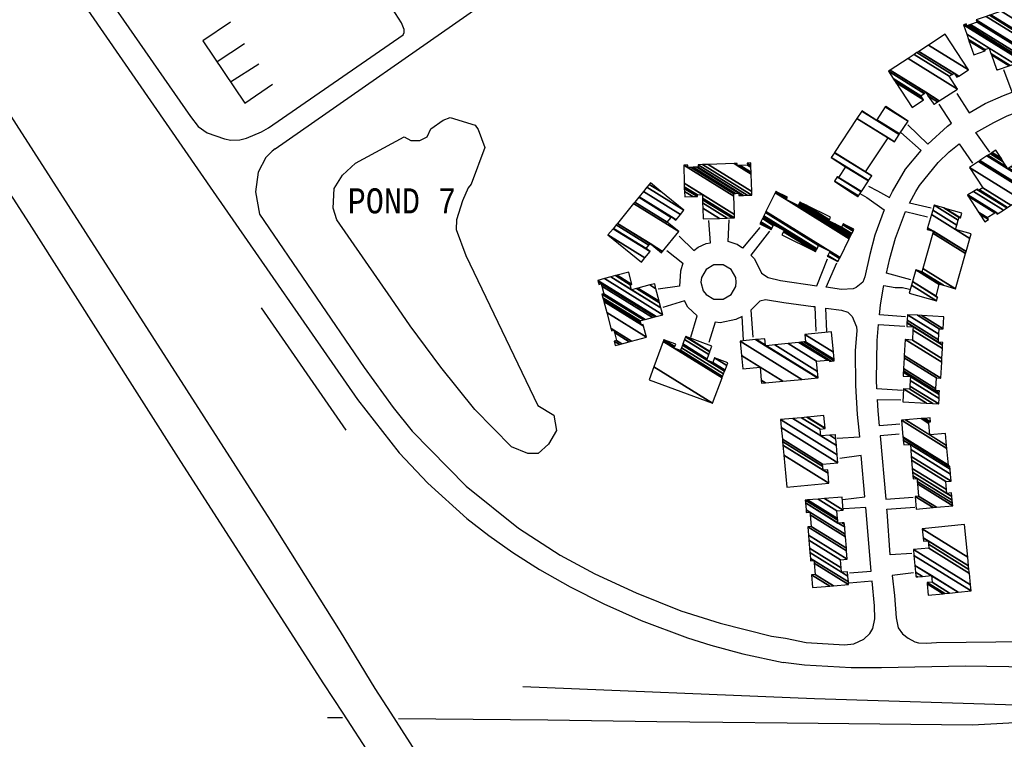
# Model space of a CAD drawing. Extents: x -0.5 to 41.9, y -0.5 to 29.8.
# Tile 32 of 128: x 5.9 to 6.6, y 4.2 to 4.7. Entities that reach past the tile are written whole.
import ezdxf
from ezdxf.enums import TextEntityAlignment as Align

# ---------------------------------------------------------------- set-up
doc = ezdxf.new("R2010")
doc.units = 0
doc.header["$MEASUREMENT"] = 0
doc.linetypes.add('DASHDOT', pattern=[1, 0.5, -0.25, 0, -0.25])
for name, color, linetype in [('11', 2, 'CONTINUOUS'), ('21', 5, 'CONTINUOUS'), ('23', 1, 'CONTINUOUS'), ('31', 2, 'DASHDOT'), ('44', 1, 'CONTINUOUS')]:
    doc.layers.add(name, color=color, linetype=linetype)
doc.styles.add('MONOTXT', font='MONOTXT', dxfattribs={"height": 0.2})

msp = doc.modelspace()

# ---------------------------------------------------------------- linework, layer by layer
at = {"layer": '11'}
for p, q in [((6.08536, 4.60163), (6.29417, 4.7475)), ((6.04622, 4.66036), (6.06464, 4.67249)), ((6.05521, 4.64666), (6.07429, 4.65879)), ((6.14962, 4.19342), (6.13114, 4.22223)), ((6.16321, 4.22223), (6.18308, 4.19103)), ((6.12054, 4.21931), (6.13065, 4.21931))]:
    msp.add_line(p, q, dxfattribs=at)
for points in [[(6.13114, 4.22223), (6.11809, 4.24198), (6.02173, 4.39154), (5.92001, 4.55145), (5.81849, 4.70887), (5.7747, 4.77826), (5.58554, 5.05724)], [(5.80553, 4.78377), (5.84299, 4.72414), (6.08194, 4.35202), (6.1291, 4.27724), (6.15245, 4.23884), (6.16321, 4.22223)], [(5.89787, 4.78377), (6.04352, 4.57301), (6.14075, 4.43309), (6.16882, 4.39739), (6.18791, 4.37695), (6.21419, 4.35314), (6.22904, 4.3417), (6.24518, 4.33024), (6.26314, 4.31879), (6.28381, 4.3071), (6.30651, 4.29566), (6.33143, 4.28464), (6.36266, 4.27298), (6.37838, 4.26803), (6.39992, 4.26219), (6.42708, 4.25636)], [(5.91731, 4.78377), (5.92787, 4.76905), (5.97615, 4.69854), (6.02826, 4.62354), (6.03342, 4.6168), (6.03949, 4.61252), (6.05117, 4.60848), (6.05542, 4.60759), (6.06149, 4.60782), (6.06598, 4.60894), (6.07608, 4.6132), (6.08082, 4.61589), (6.17132, 4.67833), (6.17198, 4.67989), (6.17198, 4.68192), (6.17019, 4.68642), (6.16433, 4.69584)], [(6.05521, 4.68686), (6.03657, 4.67428), (6.06486, 4.63251), (6.0835, 4.64509)], [(6.54387, 4.63902), (6.55209, 4.62595), (6.56296, 4.63229), (6.57531, 4.63768), (6.58112, 4.63981), (6.57554, 4.65474)], [(6.51083, 4.61786), (6.52436, 4.60479), (6.53758, 4.61702), (6.54034, 4.61896), (6.53197, 4.63184)], [(6.5661, 4.5995), (6.55661, 4.61259), (6.5688, 4.61949), (6.57778, 4.62398), (6.58564, 4.6269), (6.60249, 4.63184), (6.61686, 4.63476), (6.61888, 4.61836)], [(6.48436, 4.57659), (6.49061, 4.57341), (6.49859, 4.56902), (6.50053, 4.573), (6.50929, 4.58805), (6.51984, 4.60062), (6.50615, 4.61279)], [(6.52658, 4.56177), (6.51205, 4.56507), (6.51625, 4.573), (6.51872, 4.57704), (6.5313, 4.59254), (6.53871, 4.59972), (6.54544, 4.60514), (6.55443, 4.59209)], [(6.08536, 4.60163), (6.08328, 4.60017), (6.079, 4.5959), (6.07384, 4.58603), (6.07205, 4.57278), (6.07475, 4.55773), (6.14524, 4.45465), (6.16458, 4.4277), (6.17739, 4.41176), (6.21374, 4.37493), (6.249, 4.34663), (6.27707, 4.32844), (6.30044, 4.31587), (6.32806, 4.30307), (6.35817, 4.29094), (6.38466, 4.28263), (6.41922, 4.2741), (6.42856, 4.27275)], [(6.47875, 4.57165), (6.48324, 4.56896), (6.49503, 4.56068), (6.48884, 4.54359), (6.48526, 4.53055), (6.4821, 4.51574), (6.48056, 4.51215), (6.47628, 4.50855), (6.47424, 4.50765), (6.46638, 4.5072), (6.45606, 4.50872), (6.46315, 4.52499)], [(6.51288, 4.51371), (6.49659, 4.5182), (6.49873, 4.52786), (6.50255, 4.54156), (6.50939, 4.55947), (6.52411, 4.55593)], [(6.35703, 4.54291), (6.36706, 4.53336), (6.36982, 4.5355), (6.37522, 4.53797), (6.37822, 4.53848), (6.37702, 4.55346)], [(6.41138, 4.54875), (6.39973, 4.53498), (6.3961, 4.53729), (6.39003, 4.53932), (6.39071, 4.55391)], [(6.41789, 4.54628), (6.40522, 4.53011), (6.40778, 4.52764), (6.41248, 4.51799), (6.41698, 4.51529), (6.42529, 4.51327), (6.44973, 4.50966), (6.45696, 4.52764)], [(6.34872, 4.53325), (6.3595, 4.52473), (6.35792, 4.51955), (6.35725, 4.50944), (6.34288, 4.50743)], [(6.39543, 4.51215), (6.39522, 4.51529), (6.39206, 4.52067), (6.38666, 4.52381), (6.38038, 4.52381), (6.37522, 4.52067), (6.37206, 4.51529), (6.37164, 4.51215), (6.37318, 4.5063), (6.37522, 4.50383), (6.38038, 4.50069), (6.38666, 4.50069), (6.39206, 4.50383), (6.39522, 4.50922), (6.39543, 4.51215)], [(6.50929, 4.48879), (6.49182, 4.49001), (6.49245, 4.49665), (6.49424, 4.50765), (6.49473, 4.50983), (6.50233, 4.50855), (6.50727, 4.50855), (6.51198, 4.50743)], [(6.36489, 4.47509), (6.36915, 4.48946), (6.36287, 4.4953), (6.36079, 4.49956), (6.34603, 4.49507)], [(6.44933, 4.47913), (6.44849, 4.49539), (6.44729, 4.49553), (6.42757, 4.49814), (6.41519, 4.50023), (6.41136, 4.49934), (6.40523, 4.49319), (6.40666, 4.47509)], [(6.45651, 4.47891), (6.45568, 4.49454), (6.46638, 4.49329), (6.47066, 4.49193), (6.47357, 4.489), (6.47649, 4.48206), (6.47673, 4.47958), (6.47561, 4.46588), (6.47582, 4.44253), (6.47694, 4.42298), (6.47807, 4.41244), (6.47847, 4.40782), (6.46348, 4.40682)], [(6.40037, 4.47307), (6.39947, 4.489), (6.39522, 4.48699), (6.38466, 4.48474), (6.38138, 4.48508), (6.37702, 4.47149)], [(6.50727, 4.43916), (6.49007, 4.44036), (6.48975, 4.44634), (6.4902, 4.47284), (6.49122, 4.48367), (6.50884, 4.4825)], [(6.50547, 4.41648), (6.49178, 4.41534), (6.49087, 4.42546), (6.49046, 4.43321), (6.50614, 4.43287)], [(6.50502, 4.40974), (6.49238, 4.40861), (6.49238, 4.40861), (6.4962, 4.3661), (6.51445, 4.36752)], [(6.46716, 4.36587), (6.48198, 4.3677), (6.47955, 4.39549), (6.46527, 4.39357)], [(6.47179, 4.31654), (6.48636, 4.31766), (6.48261, 4.36053), (6.46798, 4.35959)], [(6.51356, 4.32957), (6.49896, 4.32867), (6.49694, 4.35786), (6.4968, 4.35933), (6.51558, 4.36078)], [(6.51468, 4.31654), (6.50043, 4.31486), (6.50188, 4.30127), (6.503, 4.28622)], [(6.48863, 4.28555), (6.4884, 4.29431), (6.48695, 4.31089), (6.47156, 4.30955)], [(6.503, 4.28622), (6.50435, 4.27971), (6.50727, 4.27567), (6.51108, 4.27275), (6.51558, 4.27028), (6.51805, 4.26961), (6.52344, 4.26938), (6.53017, 4.26983), (6.65009, 4.27118), (6.65346, 4.27163), (6.6602, 4.27387), (6.66424, 4.27589), (6.66626, 4.27769), (6.66761, 4.28039), (6.67053, 4.29139)], [(6.42856, 4.27275), (6.44259, 4.26984), (6.46842, 4.26826), (6.4747, 4.26892), (6.48144, 4.27208), (6.48526, 4.27589), (6.48728, 4.27904), (6.48863, 4.28555)], [(6.42975, 4.21579), (6.55443, 4.21436), (6.64807, 4.21953), (6.70511, 4.2193), (6.71747, 4.22357), (6.71859, 4.22537), (6.71926, 4.22851), (6.71904, 4.23323), (6.71836, 4.23547), (6.71432, 4.24333), (6.71005, 4.2476), (6.70691, 4.24939), (6.70152, 4.25029), (6.67233, 4.25254), (6.65212, 4.25231), (6.54947, 4.25389), (6.49312, 4.25277), (6.4727, 4.25277), (6.44147, 4.25456), (6.42708, 4.25636)], [(6.16817, 4.21863), (6.26877, 4.21773), (6.34198, 4.21661), (6.38645, 4.21616), (6.42975, 4.21579)]]:
    msp.add_lwpolyline(points, dxfattribs=at)
at = {"layer": '31'}
for points in [[(5.64918, 5.11152), (6.25193, 4.24019)], [(6.25193, 4.24019), (6.44821, 4.2321), (6.74105, 4.22267), (6.79674, 4.16518), (6.75003, 4.11083), (6.87489, 4.10769), (6.87893, 4.17731), (7.03501, 4.17708), (7.03389, 4.07737), (6.91576, 4.07962), (6.74985, 4.08119)]]:
    msp.add_lwpolyline(points, dxfattribs=at)
at = {"layer": '44'}
msp.add_lwpolyline([(6.16335, 4.50128), (6.12686, 4.55392), (6.12437, 4.56178), (6.12503, 4.57503), (6.13065, 4.58401), (6.13942, 4.5921), (6.17198, 4.60983), (6.17668, 4.60736), (6.18254, 4.60736), (6.18749, 4.60983), (6.18995, 4.61522), (6.19826, 4.62106), (6.20297, 4.62285), (6.21981, 4.61769), (6.22184, 4.61476), (6.22634, 4.60264), (6.21711, 4.57794), (6.21511, 4.57546), (6.21128, 4.56671), (6.20736, 4.55385), (6.207, 4.54739), (6.21353, 4.52988), (6.26206, 4.42914), (6.27283, 4.42263), (6.27455, 4.41236), (6.26914, 4.40309), (6.26219, 4.3969), (6.25524, 4.3969), (6.2443, 4.40142), (6.2196, 4.42635), (6.19669, 4.45488), (6.17602, 4.48272), (6.16335, 4.50128)], dxfattribs=at)

# ---------------------------------------------------------------- texts
at = {"layer": '23', "style": 'MONOTXT', "width": 0.833333}
msp.add_text('POND 7', height=0.016843, dxfattribs=at).set_placement((6.17058, 4.56673), align=Align.MIDDLE)

# ---------------------------------------------------------------- meshes
at = {"layer": '21'}
mesh = msp.add_polyface(dxfattribs=at)
corners = [(6.57082, 4.65474), (6.55533, 4.66485), (6.57134, 4.65492), (6.57059, 4.65538), (6.55533, 4.66485), (6.55207, 4.6743), (6.57907, 4.65756), (6.56723, 4.6649), (6.56296, 4.66755), (6.55174, 4.67526), (6.57986, 4.65783), (6.56688, 4.66587), (6.56274, 4.66844), (6.55055, 4.67871), (6.58268, 4.65879), (6.56566, 4.66934), (6.54836, 4.68506), (6.58789, 4.66056), (6.54909, 4.68533), (6.55061, 4.68439), (6.58863, 4.66081), (6.55016, 4.68574), (6.55171, 4.68478), (6.58975, 4.66119), (6.55319, 4.68531), (6.59126, 4.66171), (6.55757, 4.68686), (6.58933, 4.66717), (6.5569, 4.68843), (6.58881, 4.66865), (6.56366, 4.69075), (6.58587, 4.67698), (6.56597, 4.69154), (6.58946, 4.67698), (6.58815, 4.67779), (6.56685, 4.69184), (6.59034, 4.67728), (6.58901, 4.6781), (6.57383, 4.69424), (6.59732, 4.67967), (6.57928, 4.6961), (6.58115, 4.69494), (6.59502, 4.68634), (6.58048, 4.69652), (6.58231, 4.69538), (6.59452, 4.68781), (6.58834, 4.69764), (6.59189, 4.69543), (6.58789, 4.69899), (6.59142, 4.69679), (6.59036, 4.69988)]
mesh.append_faces([[corners[k] for k in face] for face in [(0, 0, 2, 3), (1, 4, 8, 5), (3, 2, 6, 7), (5, 8, 12, 9), (7, 6, 10, 11), (9, 12, 15, 13), (11, 10, 14, 15), (13, 14, 17, 16), (16, 17, 20, 18), (18, 19, 21, 21), (19, 20, 23, 22), (22, 23, 25, 24), (24, 25, 27, 26), (26, 27, 29, 28), (28, 29, 31, 30), (30, 31, 34, 32), (32, 34, 37, 35), (33, 33, 36, 37), (35, 36, 39, 38), (38, 39, 42, 40), (40, 41, 43, 43), (41, 42, 45, 44), (44, 45, 47, 46), (46, 47, 49, 48), (48, 49, 50, 50)]], dxfattribs={"vtx0": -1, "vtx2": -1})
mesh = msp.add_polyface(dxfattribs=at)
corners = [(6.51378, 4.62959), (6.52142, 4.63476), (6.50279, 4.6463), (6.52838, 4.63161), (6.52008, 4.63676), (6.50149, 4.64828), (6.5287, 4.63182), (6.52791, 4.63231), (6.51962, 4.63745), (6.50104, 4.64897), (6.49784, 4.65385), (6.53098, 4.6333), (6.52463, 4.63723), (6.52186, 4.63895), (6.49784, 4.65385), (6.49897, 4.65459), (6.53212, 4.63404), (6.52299, 4.6397), (6.51113, 4.66253), (6.54432, 4.64194), (6.5151, 4.66512), (6.53871, 4.65048), (6.51708, 4.66641), (6.54387, 4.6498), (6.54078, 4.65172), (6.51832, 4.66722), (6.54514, 4.6506), (6.54208, 4.6525), (6.52479, 4.67145), (6.55173, 4.65474), (6.53601, 4.67877)]
mesh.append_faces([[corners[k] for k in face] for face in [(0, 0, 1, 2), (2, 1, 4, 5), (5, 4, 8, 9), (3, 3, 6, 7), (9, 8, 13, 14), (7, 6, 11, 12), (10, 13, 17, 15), (12, 11, 16, 17), (15, 16, 19, 18), (18, 19, 21, 20), (20, 21, 24, 22), (22, 24, 27, 25), (23, 23, 26, 27), (25, 26, 29, 28), (28, 29, 30, 30)]], dxfattribs={"vtx0": -1, "vtx2": -1})
mesh = msp.add_polyface(dxfattribs=at)
corners = [(6.4774, 4.56963), (6.47741, 4.56965), (6.47201, 4.573), (6.47767, 4.57005), (6.46168, 4.57996), (6.47958, 4.5729), (6.46348, 4.58288), (6.47963, 4.57298), (6.46437, 4.58243), (6.47965, 4.573), (6.46439, 4.58246), (6.47965, 4.573), (6.46909, 4.58962), (6.48436, 4.58015), (6.45943, 4.59591), (6.4845, 4.58036), (6.46153, 4.5991), (6.48661, 4.58356), (6.46162, 4.59924), (6.48256, 4.58625), (6.47665, 4.6221), (6.50188, 4.60646), (6.49759, 4.60912), (6.47667, 4.62214), (6.5019, 4.6065), (6.49761, 4.60916), (6.47991, 4.62707), (6.48998, 4.62083), (6.50516, 4.61142), (6.48009, 4.62735), (6.49015, 4.62111), (6.50534, 4.6117), (6.49578, 4.62987), (6.51108, 4.62039), (6.49604, 4.63027)]
mesh.append_faces([[corners[k] for k in face] for face in [(0, 0, 1, 2), (2, 1, 3, 4), (4, 3, 5, 6), (6, 5, 7, 8), (8, 7, 9, 10), (10, 11, 13, 12), (12, 13, 15, 14), (14, 15, 17, 16), (16, 17, 19, 18), (18, 19, 22, 20), (20, 22, 25, 23), (21, 21, 24, 25), (23, 24, 28, 26), (26, 27, 29, 29), (27, 28, 31, 30), (30, 31, 33, 32), (32, 33, 34, 34)]], dxfattribs={"vtx0": -1, "vtx2": -1})
mesh = msp.add_polyface(dxfattribs=at)
corners = [(6.56274, 4.55257), (6.56521, 4.55414), (6.55936, 4.55776), (6.56431, 4.55548), (6.5585, 4.55909), (6.57105, 4.55773), (6.56951, 4.55868), (6.5515, 4.56985), (6.57137, 4.55794), (6.57058, 4.55843), (6.56984, 4.55889), (6.55106, 4.57053), (6.57166, 4.55814), (6.57015, 4.55908), (6.55137, 4.57072), (6.57526, 4.5605), (6.5551, 4.573), (6.57743, 4.56192), (6.55725, 4.57443), (6.55847, 4.57367), (6.57798, 4.56228), (6.5578, 4.5748), (6.55904, 4.57403), (6.58026, 4.56377), (6.56139, 4.57547), (6.58662, 4.56795), (6.55241, 4.58917), (6.5926, 4.57188), (6.55838, 4.5931), (6.59193, 4.573), (6.55893, 4.59346), (6.59193, 4.573), (6.55941, 4.59378), (6.59148, 4.5739), (6.56415, 4.5969), (6.59799, 4.57592), (6.59619, 4.57704), (6.56423, 4.59695), (6.57823, 4.58827), (6.59807, 4.57597), (6.59787, 4.5761), (6.59627, 4.57709), (6.56484, 4.59735), (6.5774, 4.58956), (6.57885, 4.58867), (6.59866, 4.57638), (6.59687, 4.57749), (6.56647, 4.59843), (6.57517, 4.59304), (6.5805, 4.58973), (6.60024, 4.57749), (6.56734, 4.599), (6.57399, 4.59487), (6.58138, 4.59029), (6.59904, 4.57934), (6.56758, 4.59916), (6.57366, 4.59539), (6.58115, 4.59074), (6.5987, 4.57986), (6.57015, 4.60085), (6.58376, 4.59241), (6.59512, 4.58536), (6.58856, 4.59546)]
mesh.append_faces([[corners[k] for k in face] for face in [(0, 0, 1, 2), (2, 1, 3, 4), (4, 3, 6, 7), (7, 6, 10, 11), (5, 5, 8, 9), (11, 10, 13, 14), (9, 8, 12, 13), (14, 12, 15, 16), (16, 15, 17, 18), (18, 19, 21, 21), (19, 17, 20, 22), (22, 20, 23, 24), (24, 23, 25, 26), (26, 25, 27, 28), (28, 27, 29, 30), (30, 31, 33, 32), (32, 33, 36, 34), (34, 36, 41, 37), (35, 35, 39, 40), (37, 38, 43, 42), (38, 41, 46, 44), (40, 39, 45, 46), (42, 43, 48, 47), (44, 45, 50, 49), (47, 48, 52, 51), (49, 50, 54, 53), (51, 52, 56, 55), (53, 54, 58, 57), (55, 56, 59, 59), (57, 58, 61, 60), (60, 61, 62, 62)]], dxfattribs={"vtx0": -1, "vtx2": -1})
mesh = msp.add_polyface(dxfattribs=at)
corners = [(6.3732, 4.55459), (6.38419, 4.55494), (6.373, 4.56187), (6.36085, 4.56941), (6.38949, 4.55511), (6.3729, 4.56539), (6.36619, 4.56955), (6.36062, 4.573), (6.39265, 4.55521), (6.37285, 4.56748), (6.36938, 4.56963), (6.36057, 4.5751), (6.39431, 4.55526), (6.37281, 4.56859), (6.36938, 4.57072), (6.36054, 4.5762), (6.39431, 4.5553), (6.37281, 4.56863), (6.36938, 4.57076), (6.36054, 4.57624), (6.39424, 4.55765), (6.37275, 4.57098), (6.36048, 4.57859), (6.39391, 4.56983), (6.36017, 4.59074), (6.39391, 4.56993), (6.36033, 4.59074), (6.36287, 4.58917), (6.39386, 4.57153), (6.36287, 4.59074), (6.36528, 4.58925), (6.39386, 4.57165), (6.36547, 4.58925), (6.39723, 4.57031), (6.39494, 4.57173), (6.36661, 4.58929), (6.39966, 4.57037), (6.39723, 4.57188), (6.36902, 4.58937), (6.40048, 4.57039), (6.36983, 4.58939), (6.40292, 4.57045), (6.36983, 4.59097), (6.40599, 4.57053), (6.37286, 4.59107), (6.40599, 4.573), (6.37663, 4.5912), (6.40599, 4.573), (6.39405, 4.59179), (6.3961, 4.59052), (6.40558, 4.58464), (6.3961, 4.59187), (6.39817, 4.59058), (6.40553, 4.58602), (6.40307, 4.59074), (6.40542, 4.58928), (6.40284, 4.59209), (6.40537, 4.59052), (6.40531, 4.59231)]
mesh.append_faces([[corners[k] for k in face] for face in [(0, 0, 1, 2), (3, 3, 6, 7), (2, 1, 4, 5), (7, 6, 10, 11), (5, 4, 8, 9), (11, 10, 14, 15), (9, 8, 12, 13), (15, 14, 18, 19), (13, 12, 16, 17), (19, 18, 21, 22), (17, 16, 20, 21), (22, 20, 23, 24), (24, 23, 25, 26), (26, 27, 29, 29), (27, 25, 28, 30), (30, 28, 31, 32), (32, 31, 34, 35), (35, 34, 37, 38), (33, 33, 36, 37), (38, 36, 39, 40), (40, 39, 41, 42), (42, 41, 43, 44), (44, 43, 45, 46), (46, 47, 50, 48), (48, 49, 51, 51), (49, 50, 53, 52), (52, 53, 55, 54), (54, 55, 57, 56), (56, 57, 58, 58)]], dxfattribs={"vtx0": -1, "vtx2": -1})
mesh = msp.add_polyface(dxfattribs=at)
corners = [(6.33165, 4.52539), (6.33408, 4.52838), (6.3092, 4.54381), (6.33749, 4.53258), (6.31262, 4.548), (6.3348, 4.5346), (6.31281, 4.54823), (6.34513, 4.53168), (6.33666, 4.53693), (6.31469, 4.55055), (6.34597, 4.53271), (6.33749, 4.53797), (6.31553, 4.55158), (6.3568, 4.54605), (6.3264, 4.5649), (6.34894, 4.55234), (6.32716, 4.56584), (6.35478, 4.55369), (6.35163, 4.55564), (6.32986, 4.56914), (6.35502, 4.55398), (6.35186, 4.55593), (6.33009, 4.56943), (6.35789, 4.55757), (6.333, 4.573), (6.36017, 4.56043), (6.3353, 4.57585), (6.34468, 4.573), (6.3369, 4.57783), (6.34468, 4.573), (6.33772, 4.57884)]
mesh.append_faces([[corners[k] for k in face] for face in [(0, 0, 1, 2), (2, 1, 3, 4), (4, 3, 5, 6), (6, 5, 8, 9), (9, 8, 11, 12), (7, 7, 10, 11), (12, 10, 13, 14), (14, 13, 15, 16), (16, 15, 18, 19), (19, 18, 21, 22), (17, 17, 20, 21), (22, 20, 23, 24), (24, 23, 25, 26), (26, 25, 27, 28), (28, 29, 30, 30)]], dxfattribs={"vtx0": -1, "vtx2": -1})
mesh = msp.add_polyface(dxfattribs=at)
corners = [(6.41138, 4.55122), (6.41901, 4.5474), (6.41172, 4.55192), (6.41901, 4.5474), (6.41205, 4.55258), (6.4262, 4.54381), (6.41934, 4.54806), (6.41312, 4.55475), (6.44888, 4.53258), (6.42728, 4.54597), (6.42042, 4.55022), (6.41328, 4.55507), (6.44904, 4.5329), (6.42744, 4.54629), (6.42058, 4.55054), (6.41356, 4.55562), (6.44932, 4.53345), (6.42772, 4.54684), (6.42754, 4.54695), (6.41361, 4.55573), (6.44937, 4.53356), (6.42777, 4.54695), (6.41378, 4.55607), (6.45674, 4.52943), (6.44954, 4.5339), (6.4141, 4.55673), (6.46393, 4.52584), (6.45708, 4.53008), (6.44987, 4.53456), (6.41513, 4.5588), (6.46495, 4.52791), (6.45817, 4.53211), (6.4509, 4.53662), (6.41547, 4.5595), (6.4653, 4.52861), (6.45854, 4.5328), (6.42175, 4.57218), (6.42912, 4.56761), (6.47157, 4.54129), (6.42212, 4.57292), (6.42953, 4.56833), (6.4372, 4.56357), (6.47194, 4.54203), (6.42215, 4.573), (6.42957, 4.5684), (6.43724, 4.56365), (6.47198, 4.54211), (6.43001, 4.56918), (6.43764, 4.56445), (6.47238, 4.54292), (6.43815, 4.56546), (6.45786, 4.55324), (6.47288, 4.54393), (6.43832, 4.56581), (6.45803, 4.5536), (6.46172, 4.55131), (6.47305, 4.54428), (6.44262, 4.56372), (6.45822, 4.55404), (6.4664, 4.54897), (6.47326, 4.54471), (6.45898, 4.55571), (6.46721, 4.55061), (6.47408, 4.54635), (6.46752, 4.55122), (6.47438, 4.54696), (6.4747, 4.54762)]
mesh.append_faces([[corners[k] for k in face] for face in [(0, 0, 1, 2), (2, 3, 6, 4), (4, 6, 10, 7), (5, 5, 8, 9), (7, 10, 14, 11), (9, 8, 12, 13), (11, 14, 18, 15), (13, 12, 16, 17), (15, 18, 21, 19), (17, 16, 20, 21), (19, 20, 24, 22), (22, 24, 28, 25), (23, 23, 26, 27), (25, 28, 32, 29), (27, 26, 30, 31), (29, 32, 35, 33), (31, 30, 34, 35), (33, 34, 38, 36), (36, 37, 40, 39), (37, 38, 42, 41), (39, 40, 44, 43), (41, 42, 46, 45), (43, 44, 47, 47), (45, 46, 49, 48), (48, 49, 52, 50), (50, 51, 54, 53), (51, 52, 56, 55), (53, 54, 58, 57), (55, 56, 60, 59), (57, 58, 61, 61), (59, 60, 63, 62), (62, 63, 65, 64), (64, 65, 66, 66)]], dxfattribs={"vtx0": -1, "vtx2": -1})
mesh = msp.add_polyface(dxfattribs=at)
corners = [(6.51176, 4.50473), (6.51176, 4.50473), (6.53017, 4.49957), (6.51329, 4.51003), (6.531, 4.50184), (6.52995, 4.50249), (6.51398, 4.51239), (6.53107, 4.50204), (6.53001, 4.5027), (6.51404, 4.5126), (6.53209, 4.51041), (6.51625, 4.52023), (6.53219, 4.51079), (6.51758, 4.51986), (6.53503, 4.50997), (6.52029, 4.5191), (6.54297, 4.50765), (6.52093, 4.52132), (6.54977, 4.53135), (6.52389, 4.5474), (6.52778, 4.54499), (6.55014, 4.53265), (6.52426, 4.54869), (6.52815, 4.54628), (6.55265, 4.5414), (6.54297, 4.5474), (6.52677, 4.55744), (6.55353, 4.54448), (6.54391, 4.55045), (6.52766, 4.56052), (6.5449, 4.55369), (6.5286, 4.56379), (6.54544, 4.55548), (6.53505, 4.56193), (6.54634, 4.55526), (6.53605, 4.56164), (6.54724, 4.5584)]
mesh.append_faces([[corners[k] for k in face] for face in [(0, 1, 2, 3), (3, 2, 4, 6), (6, 5, 8, 9), (5, 4, 7, 7), (9, 8, 10, 11), (11, 10, 12, 13), (13, 12, 14, 15), (15, 14, 16, 17), (17, 16, 18, 20), (19, 19, 23, 22), (20, 18, 21, 23), (22, 21, 24, 26), (26, 25, 28, 29), (25, 24, 27, 27), (29, 28, 30, 31), (31, 30, 32, 33), (33, 32, 34, 35), (35, 34, 36, 36)]], dxfattribs={"vtx0": -1, "vtx2": -1})
mesh = msp.add_polyface(dxfattribs=at)
corners = [(6.31414, 4.46947), (6.31695, 4.47023), (6.31346, 4.47239), (6.31855, 4.47066), (6.31503, 4.47284), (6.32353, 4.472), (6.31368, 4.47811), (6.31167, 4.47935), (6.32513, 4.47243), (6.31324, 4.4798), (6.31122, 4.48106), (6.33502, 4.47509), (6.30845, 4.49156), (6.33165, 4.4834), (6.33307, 4.48252), (6.30649, 4.499), (6.33127, 4.48456), (6.33278, 4.48362), (6.3062, 4.5001), (6.33075, 4.48609), (6.30581, 4.50156), (6.33312, 4.48672), (6.30515, 4.50406), (6.33432, 4.48704), (6.3065, 4.50428), (6.33906, 4.48829), (6.30516, 4.50931), (6.30313, 4.51057), (6.34067, 4.48872), (6.3047, 4.51102), (6.30271, 4.51226), (6.34164, 4.48897), (6.30246, 4.51327), (6.34603, 4.49013), (6.30682, 4.51444), (6.34483, 4.49477), (6.31121, 4.51562), (6.32514, 4.50698), (6.34397, 4.49812), (6.31437, 4.51647), (6.32424, 4.51035), (6.32833, 4.50781), (6.34368, 4.49921), (6.31541, 4.51675), (6.32536, 4.51057), (6.32938, 4.50808), (6.34151, 4.50761), (6.32334, 4.51888), (6.33739, 4.51017), (6.34064, 4.51102), (6.34064, 4.51102)]
mesh.append_faces([[corners[k] for k in face] for face in [(0, 0, 1, 2), (2, 1, 3, 4), (4, 3, 5, 6), (7, 7, 9, 10), (6, 5, 8, 9), (10, 8, 11, 12), (12, 11, 14, 15), (15, 13, 16, 18), (13, 14, 17, 17), (18, 16, 19, 20), (20, 19, 21, 22), (22, 21, 23, 24), (24, 23, 25, 26), (27, 27, 29, 30), (26, 25, 28, 29), (30, 28, 31, 32), (32, 31, 33, 34), (34, 33, 35, 36), (36, 37, 40, 39), (37, 35, 38, 41), (39, 40, 44, 43), (41, 38, 42, 45), (43, 44, 47, 47), (45, 42, 46, 48), (48, 46, 50, 49)]], dxfattribs={"vtx0": -1, "vtx2": -1})
mesh = msp.add_polyface(dxfattribs=at)
corners = [(6.50749, 4.43152), (6.5235, 4.43063), (6.50794, 4.44028), (6.52779, 4.43039), (6.51221, 4.44006), (6.53175, 4.43017), (6.51232, 4.44222), (6.53193, 4.4338), (6.51251, 4.44584), (6.50772, 4.44881), (6.53207, 4.43655), (6.51266, 4.44859), (6.50787, 4.45156), (6.52972, 4.43893), (6.53212, 4.43745), (6.50792, 4.45245), (6.5298, 4.44042), (6.53219, 4.43893), (6.508, 4.45394), (6.53017, 4.44769), (6.50839, 4.4612), (6.53309, 4.44747), (6.50848, 4.46273), (6.50906, 4.47352), (6.5337, 4.45824), (6.50906, 4.47352), (6.514, 4.47307), (6.53384, 4.46077), (6.51434, 4.4797), (6.51019, 4.48227), (6.53421, 4.46738), (6.51445, 4.48205), (6.51032, 4.48461), (6.53434, 4.46972), (6.51033, 4.48486), (6.53152, 4.47172), (6.53435, 4.46996), (6.51042, 4.48639), (6.5316, 4.47326), (6.53444, 4.47149), (6.51064, 4.49013), (6.53179, 4.47702), (6.51735, 4.48976), (6.53197, 4.4807), (6.52031, 4.4896), (6.53466, 4.4807), (6.53511, 4.48879)]
mesh.append_faces([[corners[k] for k in face] for face in [(0, 0, 1, 2), (2, 1, 3, 4), (4, 3, 5, 6), (6, 5, 7, 8), (9, 9, 11, 12), (8, 7, 10, 11), (12, 10, 14, 15), (15, 13, 16, 18), (13, 14, 17, 17), (18, 16, 19, 20), (20, 19, 21, 22), (22, 21, 24, 25), (23, 24, 27, 26), (26, 27, 30, 28), (29, 29, 31, 32), (28, 30, 33, 31), (32, 33, 36, 34), (34, 35, 38, 37), (35, 36, 39, 39), (37, 38, 41, 40), (40, 41, 43, 42), (42, 43, 45, 44), (44, 45, 46, 46)]], dxfattribs={"vtx0": -1, "vtx2": -1})
mesh = msp.add_polyface(dxfattribs=at)
corners = [(6.4125, 4.4441), (6.39992, 4.45375), (6.41233, 4.44606), (6.4151, 4.44434), (6.39907, 4.46265), (6.4116, 4.45488), (6.42681, 4.44544), (6.39813, 4.47239), (6.43964, 4.44665), (6.40853, 4.47338), (6.45006, 4.44763), (6.41519, 4.46925), (6.40915, 4.47344), (6.45068, 4.44769), (6.4158, 4.46931), (6.41515, 4.46972), (6.41474, 4.47397), (6.45025, 4.45195), (6.42136, 4.46987), (6.41474, 4.47397), (6.44955, 4.45892), (6.43043, 4.47077), (6.45702, 4.45949), (6.45831, 4.45869), (6.43766, 4.4715), (6.45831, 4.45959), (6.45949, 4.45886), (6.43891, 4.47162), (6.46145, 4.45914), (6.44099, 4.47183), (6.46137, 4.46002), (6.44214, 4.47194), (6.46092, 4.46496), (6.44169, 4.47688), (6.45966, 4.47868)]
mesh.append_faces([[corners[k] for k in face] for face in [(0, 0, 3, 2), (1, 1, 5, 4), (2, 3, 6, 5), (4, 6, 8, 7), (7, 8, 10, 9), (9, 11, 15, 12), (11, 10, 13, 14), (12, 15, 19, 16), (14, 13, 17, 18), (18, 17, 20, 21), (21, 20, 22, 24), (24, 22, 25, 27), (23, 23, 26, 25), (27, 26, 28, 29), (29, 28, 30, 31), (31, 30, 32, 33), (33, 32, 34, 34)]], dxfattribs={"vtx0": -1, "vtx2": -1})
mesh = msp.add_polyface(dxfattribs=at)
corners = [(6.33682, 4.44634), (6.37949, 4.43062), (6.34002, 4.45509), (6.38596, 4.44765), (6.34631, 4.47223), (6.35366, 4.46768), (6.38629, 4.44852), (6.34663, 4.47311), (6.35402, 4.46853), (6.35793, 4.46611), (6.38636, 4.4487), (6.3467, 4.47329), (6.35409, 4.46871), (6.358, 4.46629), (6.387, 4.4504), (6.35478, 4.47037), (6.35864, 4.46798), (6.38767, 4.45215), (6.35931, 4.46974), (6.37567, 4.45959), (6.38796, 4.45291), (6.3596, 4.47049), (6.37594, 4.46036), (6.37971, 4.45802), (6.38083, 4.46116), (6.38914, 4.45602), (6.36078, 4.4736), (6.37706, 4.4635), (6.38083, 4.46116), (6.38982, 4.4578), (6.36146, 4.47538), (6.37771, 4.4653), (6.36152, 4.47554), (6.37777, 4.46547), (6.37904, 4.46902)]
mesh.append_faces([[corners[k] for k in face] for face in [(0, 0, 1, 2), (2, 1, 3, 4), (4, 5, 8, 7), (5, 3, 6, 9), (7, 8, 12, 11), (9, 6, 10, 13), (11, 12, 15, 15), (13, 10, 14, 16), (16, 14, 17, 18), (18, 19, 22, 21), (19, 17, 20, 23), (21, 22, 27, 26), (23, 20, 25, 28), (26, 27, 31, 30), (24, 25, 29, 29), (30, 31, 33, 32), (32, 33, 34, 34)]], dxfattribs={"vtx0": -1, "vtx2": -1})
mesh = msp.add_polyface(dxfattribs=at)
corners = [(6.42957, 4.37426), (6.45786, 4.37695), (6.42754, 4.39575), (6.45736, 4.38365), (6.42691, 4.40253), (6.45404, 4.38571), (6.45719, 4.38593), (6.42669, 4.40484), (6.45378, 4.38804), (6.45719, 4.38593), (6.42653, 4.40653), (6.45359, 4.38975), (6.4258, 4.41429), (6.46393, 4.39065), (6.4253, 4.41962), (6.46348, 4.39594), (6.4335, 4.42038), (6.45247, 4.40862), (6.46297, 4.40211), (6.43942, 4.42092), (6.45202, 4.41311), (6.4584, 4.40915), (6.4626, 4.40655), (6.44298, 4.42125), (6.45539, 4.41356), (6.46197, 4.40948), (6.46238, 4.40922), (6.44336, 4.42129), (6.45536, 4.41385), (6.46235, 4.40951), (6.45449, 4.42231)]
mesh.append_faces([[corners[k] for k in face] for face in [(0, 0, 1, 2), (2, 1, 3, 4), (4, 5, 8, 7), (5, 3, 9, 6), (7, 8, 11, 10), (10, 11, 13, 12), (12, 13, 15, 14), (14, 15, 18, 16), (16, 17, 20, 19), (17, 18, 22, 21), (19, 20, 24, 23), (21, 22, 26, 25), (23, 24, 28, 27), (25, 26, 29, 29), (27, 28, 30, 30)]], dxfattribs={"vtx0": -1, "vtx2": -1})
mesh = msp.add_polyface(dxfattribs=at)
corners = [(6.51647, 4.35943), (6.52789, 4.36047), (6.5158, 4.36797), (6.53017, 4.36068), (6.51805, 4.36819), (6.54118, 4.36168), (6.51743, 4.37641), (6.541, 4.36341), (6.5173, 4.37811), (6.51445, 4.37987), (6.54079, 4.36544), (6.51715, 4.38009), (6.5143, 4.38186), (6.53714, 4.36999), (6.54054, 4.36788), (6.51411, 4.38427), (6.53692, 4.37252), (6.54028, 4.37044), (6.51391, 4.38679), (6.53646, 4.37807), (6.51348, 4.39232), (6.54005, 4.3783), (6.51327, 4.3949), (6.53963, 4.38304), (6.51291, 4.39961), (6.50817, 4.40255), (6.53935, 4.38623), (6.51266, 4.40278), (6.50786, 4.40575), (6.53826, 4.3884), (6.53921, 4.38781), (6.50771, 4.40734), (6.5382, 4.38899), (6.53916, 4.3884), (6.50766, 4.40793), (6.53716, 4.40022), (6.50659, 4.41917), (6.53697, 4.40229), (6.50938, 4.4194), (6.52568, 4.40929), (6.53624, 4.41019), (6.51999, 4.42026), (6.52508, 4.4171), (6.53624, 4.41019), (6.52127, 4.42036), (6.52501, 4.41805), (6.52226, 4.42045), (6.52613, 4.41805), (6.52591, 4.42074)]
mesh.append_faces([[corners[k] for k in face] for face in [(0, 0, 1, 2), (2, 1, 3, 4), (4, 3, 5, 6), (6, 5, 7, 8), (9, 9, 11, 12), (8, 7, 10, 11), (12, 10, 14, 15), (15, 13, 16, 18), (13, 14, 17, 17), (18, 16, 19, 20), (20, 19, 21, 22), (22, 21, 23, 24), (25, 25, 27, 28), (24, 23, 26, 27), (28, 26, 30, 31), (31, 29, 32, 34), (29, 30, 33, 33), (34, 32, 35, 36), (36, 35, 37, 38), (38, 39, 42, 41), (39, 37, 43, 40), (41, 42, 45, 44), (44, 45, 47, 46), (46, 47, 48, 48)]], dxfattribs={"vtx0": -1, "vtx2": -1})
mesh = msp.add_polyface(dxfattribs=at)
corners = [(6.44686, 4.30666), (6.4584, 4.30762), (6.44618, 4.31519), (6.46089, 4.30783), (6.44865, 4.31542), (6.47111, 4.30868), (6.44793, 4.32306), (6.47111, 4.30876), (6.44792, 4.32313), (6.44551, 4.32463), (6.47097, 4.31046), (6.44776, 4.32485), (6.44538, 4.32633), (6.4664, 4.31699), (6.47066, 4.31434), (6.44507, 4.33021), (6.46616, 4.31987), (6.47044, 4.31721), (6.44485, 4.33308), (6.46572, 4.3253), (6.44442, 4.33851), (6.47021, 4.32575), (6.44416, 4.3419), (6.46975, 4.33139), (6.44371, 4.34753), (6.46961, 4.3331), (6.44596, 4.34776), (6.46897, 4.34083), (6.44523, 4.35555), (6.44259, 4.35719), (6.46881, 4.34269), (6.44506, 4.35741), (6.44244, 4.35904), (6.46393, 4.35), (6.46844, 4.3472), (6.44208, 4.36355), (6.44192, 4.3655), (6.46377, 4.35195), (6.46668, 4.35015), (6.46828, 4.34915), (6.44192, 4.3655), (6.44337, 4.36562), (6.46368, 4.35302), (6.46819, 4.35023), (6.45053, 4.3662), (6.46325, 4.35831), (6.45495, 4.36655), (6.46752, 4.35876), (6.46684, 4.36752)]
mesh.append_faces([[corners[k] for k in face] for face in [(0, 0, 1, 2), (2, 1, 3, 4), (4, 3, 5, 6), (6, 5, 7, 8), (9, 9, 11, 12), (8, 7, 10, 11), (12, 10, 14, 15), (15, 13, 16, 18), (13, 14, 17, 17), (18, 16, 19, 20), (20, 19, 21, 22), (22, 21, 23, 24), (24, 23, 25, 26), (26, 25, 27, 28), (29, 29, 31, 32), (28, 27, 30, 31), (32, 30, 34, 35), (35, 33, 37, 40), (33, 34, 39, 38), (36, 37, 42, 41), (38, 39, 43, 43), (41, 42, 45, 44), (44, 45, 47, 46), (46, 47, 48, 48)]], dxfattribs={"vtx0": -1, "vtx2": -1})
mesh = msp.add_polyface(dxfattribs=at)
corners = [(6.52456, 4.30149), (6.51647, 4.31385), (6.52395, 4.30921), (6.53474, 4.30252), (6.51639, 4.31467), (6.51757, 4.31394), (6.52389, 4.31003), (6.53582, 4.30263), (6.51615, 4.31714), (6.52085, 4.31423), (6.52725, 4.31025), (6.53903, 4.30295), (6.51572, 4.32162), (6.5268, 4.31474), (6.54487, 4.30354), (6.51507, 4.32826), (6.55353, 4.30441), (6.51468, 4.33226), (6.55313, 4.30842), (6.52501, 4.33316), (6.55234, 4.31621), (6.52142, 4.33788), (6.52477, 4.3358), (6.55208, 4.31887), (6.52116, 4.34021), (6.52456, 4.3381), (6.55184, 4.32118), (6.52052, 4.34618), (6.55125, 4.32713), (6.54904, 4.3491), (6.54904, 4.3491)]
mesh.append_faces([[corners[k] for k in face] for face in [(0, 0, 3, 2), (1, 1, 5, 4), (2, 3, 7, 6), (4, 5, 9, 8), (6, 7, 11, 10), (8, 9, 13, 12), (10, 11, 14, 13), (12, 14, 16, 15), (15, 16, 18, 17), (17, 18, 20, 19), (19, 20, 23, 22), (21, 21, 25, 24), (22, 23, 26, 25), (24, 26, 28, 27), (27, 28, 30, 29)]], dxfattribs={"vtx0": -1, "vtx2": -1})

doc.saveas('drawing.dxf')
